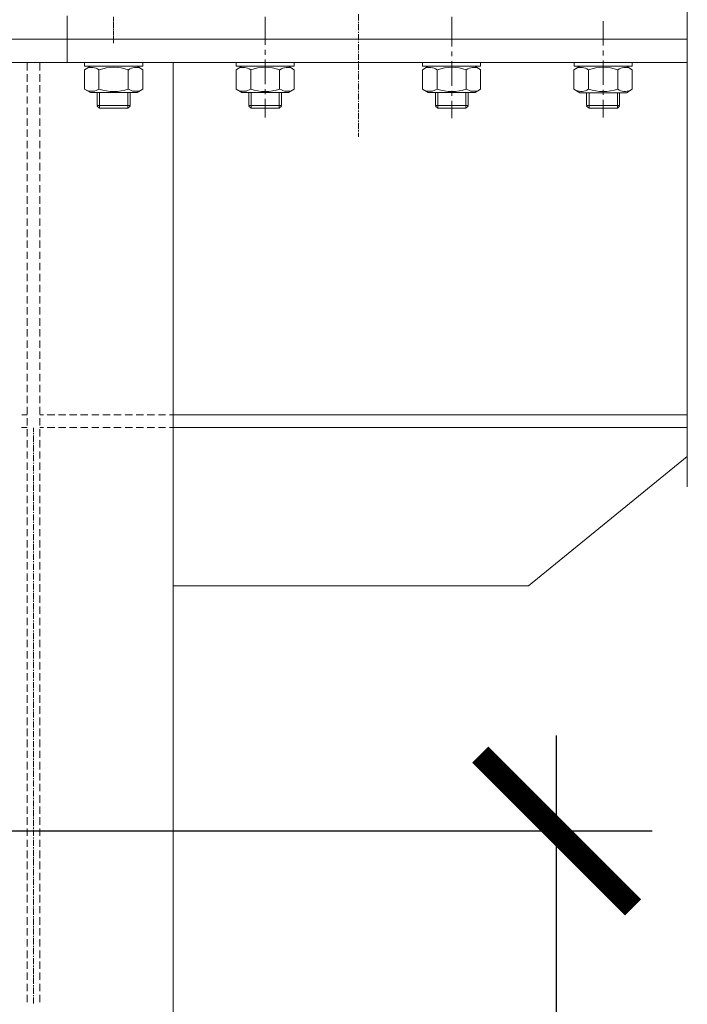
# Model space of a CAD drawing. Header units: millimetres. Extents: x 452087 to 582075, y 10891 to 81641.
# Tile 175 of 256: x 499261 to 500134, y 59010 to 60299. Entities that reach past the tile are written whole.
import ezdxf

# ---------------------------------------------------------------- set-up
doc = ezdxf.new("R2010")
doc.units = ezdxf.units.MM
doc.layers.get('Defpoints').update_dxf_attribs({"color": 8})
doc.layers.add('ОЗиМ Металл', color=1, linetype='Continuous', lineweight=50)
doc.styles.add('RomanS', font='romans.shx', dxfattribs={"width": 0.7})
doc.dimstyles.new('MOSOBL 1-100 (мм)', dxfattribs={"dimscale": 100, "dimtxt": 3, "dimasz": 2, "dimexe": 1.25, "dimexo": 0.625, "dimtad": 1, "dimdec": 0, "dimzin": 9, "dimtxsty": 'RomanS', "dimblk": 'ARCHTICK', "dimcen": 2.5, "dimdle": 1.25, "dimclrd": 7, "dimclre": 7, "dimclrt": 2, "dimadec": 0, "dimazin": 0, "dimtfac": 1, "dimtdec": 0, "dimtmove": 1, "dimatfit": 3, "dimfxl": 1, "dimtfill": 1, "dimlwd": 25, "dimlwe": 25, "dimarcsym": 0})

# ---------------------------------------------------------------- blocks, each defined once
blk = doc.blocks.new('механизм')
at = {"color": 7, "linetype": 'Continuous', "lineweight": 20, "true_color": 0x000007}
for points in [[(518132.1, 75817.1), (518132.1, 75811.1), (518132.1, 75811.1)], [(518326.3, 75817.1), (518326.3, 75811.1), (518326.3, 75811.1)], [(518445.6, 75812.6), (518445.6, 75820.4), (518445.6, 75820.4)], [(518564.9, 75817.1), (518564.9, 75811.1), (518564.9, 75811.1)], [(518132.1, 75810.3), (518132.1, 75809.2), (518132.1, 75809.2)], [(518132.1, 75808.5), (518132.1, 75802.5), (518132.1, 75802.5)], [(518326.3, 75813), (518326.3, 75781.2), (518326.3, 75781.2)], [(518326.3, 75810.3), (518326.3, 75808.5), (518326.3, 75808.5)], [(518326.3, 75807.7), (518326.3, 75801.7), (518326.3, 75801.7)], [(518445.6, 75809.2), (518445.6, 75810.7), (518445.6, 75810.7)], [(518445.6, 75799.9), (518445.6, 75807.7), (518445.6, 75807.7)], [(518564.9, 75811.1), (518564.9, 75779.3), (518564.9, 75779.3)], [(518564.9, 75810.3), (518564.9, 75808.5), (518564.9, 75808.5)], [(518564.9, 75807.7), (518564.9, 75801.7), (518564.9, 75801.7)], [(518758.7, 75811.8), (518758.7, 75780.4), (518758.7, 75780.4)], [(518132.1, 75801.7), (518132.1, 75799.9), (518132.1, 75799.9)], [(518132.1, 75799.1), (518132.1, 75793.1), (518132.1, 75793.1)], [(518132.1, 75792.4), (518132.1, 75791.3), (518132.1, 75791.3)], [(518132.1, 75790.5), (518132.1, 75783.4), (518132.1, 75783.4)], [(518326.3, 75801.4), (518326.3, 75799.9), (518326.3, 75799.9)], [(518326.3, 75799.1), (518326.3, 75793.1), (518326.3, 75793.1)], [(518326.3, 75792.4), (518326.3, 75790.5), (518326.3, 75790.5)], [(518326.3, 75789.8), (518326.3, 75783), (518326.3, 75783)], [(518445.6, 75796.5), (518445.6, 75798), (518445.6, 75798)], [(518445.6, 75787.2), (518445.6, 75795), (518445.6, 75795)], [(518564.9, 75801.4), (518564.9, 75799.9), (518564.9, 75799.9)], [(518564.9, 75799.1), (518564.9, 75793.1), (518564.9, 75793.1)], [(518564.9, 75792.4), (518564.9, 75790.5), (518564.9, 75790.5)], [(518564.9, 75789.8), (518564.9, 75783), (518564.9, 75783)], [(518445.6, 75783.8), (518445.6, 75785.3), (518445.6, 75785.3)], [(518445.6, 75774.4), (518445.6, 75782.3), (518445.6, 75782.3)], [(518326.3, 75774.8), (518326.3, 75768.4), (518326.3, 75768.4)], [(518445.6, 75771.4), (518445.6, 75772.9), (518445.6, 75772.9)], [(518445.6, 75762.1), (518445.6, 75769.6), (518445.6, 75769.6)], [(518564.9, 75772.9), (518564.9, 75766.6), (518564.9, 75766.6)], [(518758.7, 75774.1), (518758.7, 75767.7), (518758.7, 75767.7)], [(518021.4, 75758.7), (518021.4, 75748.6), (518021.4, 75748.6)], [(518037.5, 75758.7), (518037.5, 75748.6), (518037.5, 75748.6)], [(518125, 75753.9), (518127.3, 75753.9), (518127.3, 75753.9)], [(518127.3, 75753.9), (518137.4, 75753.9), (518139.6, 75753.9)], [(518331.1, 75753.9), (518321.4, 75753.9), (518318.8, 75753.9)], [(518326.3, 75762.5), (518326.3, 75730.7), (518326.3, 75730.7)], [(518333.4, 75753.9), (518331.1, 75753.9), (518331.1, 75753.9)], [(518445.6, 75758.7), (518445.6, 75760.2), (518445.6, 75760.2)], [(518445.6, 75749.4), (518445.6, 75757.2), (518445.6, 75757.2)], [(518569.8, 75753.9), (518560.1, 75753.9), (518557.4, 75753.9)], [(518564.9, 75760.2), (518564.9, 75728.8), (518564.9, 75728.8)], [(518572, 75753.9), (518569.8, 75753.9), (518569.8, 75753.9)], [(518763.5, 75753.9), (518753.8, 75753.9), (518751.6, 75753.9)], [(518758.7, 75761.3), (518758.7, 75729.9), (518758.7, 75729.9)], [(518766.1, 75753.9), (518763.5, 75753.9), (518763.5, 75753.9)], [(518021.4, 75743.8), (518021.4, 75734), (518021.4, 75734)], [(518037.5, 75743.8), (518037.5, 75734), (518037.5, 75734)], [(518445.6, 75746), (518445.6, 75747.5), (518445.6, 75747.5)], [(518445.6, 75736.7), (518445.6, 75744.5), (518445.6, 75744.5)], [(518021.4, 75729.5), (518021.4, 75720.2), (518021.4, 75720.2)], [(518037.5, 75729.5), (518037.5, 75720.2), (518037.5, 75720.2)], [(518445.6, 75733.3), (518445.6, 75734.8), (518445.6, 75734.8)], [(518445.6, 75723.9), (518445.6, 75731.8), (518445.6, 75731.8)], [(518021.4, 75715.3), (518021.4, 75706), (518021.4, 75706)], [(518037.5, 75715.3), (518037.5, 75706), (518037.5, 75706)], [(518326.3, 75724.3), (518326.3, 75718), (518326.3, 75718)], [(518445.6, 75720.6), (518445.6, 75722.4), (518445.6, 75722.4)], [(518445.6, 75711.2), (518445.6, 75719.1), (518445.6, 75719.1)], [(518564.9, 75722.4), (518564.9, 75716.1), (518564.9, 75716.1)], [(518758.7, 75723.6), (518758.7, 75717.2), (518758.7, 75717.2)], [(518021.4, 75701.1), (518021.4, 75691.4), (518021.4, 75691.4)], [(518037.5, 75701.1), (518037.5, 75691.4), (518037.5, 75691.4)], [(518326.3, 75712), (518326.3, 75688), (518326.3, 75688)], [(518445.6, 75708.2), (518445.6, 75709.7), (518445.6, 75709.7)], [(518445.6, 75698.9), (518445.6, 75706.7), (518445.6, 75706.7)], [(518564.9, 75709.7), (518564.9, 75687.3), (518564.9, 75687.3)], [(518758.7, 75710.8), (518758.7, 75688.4), (518758.7, 75688.4)], [(518445.6, 75695.5), (518445.6, 75697), (518445.6, 75697)], [(518445.6, 75686.2), (518445.6, 75694), (518445.6, 75694)], [(518021.4, 75686.9), (518021.4, 75677.6), (518021.4, 75677.6)], [(518037.5, 75686.9), (518037.5, 75677.6), (518037.5, 75677.6)], [(518445.6, 75682.8), (518445.6, 75684.3), (518445.6, 75684.3)], [(518445.6, 75673.4), (518445.6, 75681.3), (518445.6, 75681.3)], [(518021.4, 75672.7), (518021.4, 75663.3), (518021.4, 75663.3)], [(518037.5, 75672.7), (518037.5, 75663.3), (518037.5, 75663.3)], [(518445.6, 75670.1), (518445.6, 75671.9), (518445.6, 75671.9)], [(518445.6, 75663.3), (518445.6, 75668.6), (518445.6, 75668.6)], [(518021.4, 75658.5), (518021.4, 75648.8), (518021.4, 75648.8)], [(518037.5, 75658.5), (518037.5, 75648.8), (518037.5, 75648.8)], [(518021.4, 75644.3), (518021.4, 75634.9), (518021.4, 75634.9)], [(518037.5, 75644.3), (518037.5, 75634.9), (518037.5, 75634.9)], [(518866.5, 75587.8), (518866.5, 75646.9), (518866.5, 75646.9)], [(518021.4, 75630.1), (518021.4, 75620.3), (518021.4, 75620.3)], [(518037.5, 75630.1), (518037.5, 75620.3), (518037.5, 75620.3)], [(518021.4, 75615.8), (518021.4, 75606.5), (518021.4, 75606.5)], [(518037.5, 75615.8), (518037.5, 75606.5), (518037.5, 75606.5)], [(518021.4, 75601.6), (518021.4, 75592.3), (518021.4, 75592.3)], [(518037.5, 75601.6), (518037.5, 75592.3), (518037.5, 75592.3)], [(518021.4, 75587.4), (518021.4, 75577.7), (518021.4, 75577.7)], [(518037.5, 75587.4), (518037.5, 75577.7), (518037.5, 75577.7)], [(518021.4, 75573.2), (518021.4, 75563.8), (518021.4, 75563.8)], [(518037.5, 75573.2), (518037.5, 75563.8), (518037.5, 75563.8)], [(518021.4, 75559), (518021.4, 75549.6), (518021.4, 75549.6)], [(518037.5, 75559), (518037.5, 75549.6), (518037.5, 75549.6)], [(518021.4, 75544.8), (518021.4, 75535), (518021.4, 75535)], [(518037.5, 75544.8), (518037.5, 75535), (518037.5, 75535)], [(518021.4, 75530.6), (518021.4, 75521.2), (518021.4, 75521.2)], [(518037.5, 75530.6), (518037.5, 75521.2), (518037.5, 75521.2)], [(518021.4, 75516.3), (518021.4, 75507), (518021.4, 75507)], [(518037.5, 75516.3), (518037.5, 75507), (518037.5, 75507)], [(518021.4, 75502.1), (518021.4, 75492.8), (518021.4, 75492.8)], [(518037.5, 75502.1), (518037.5, 75492.8), (518037.5, 75492.8)], [(518021.4, 75487.9), (518021.4, 75478.6), (518021.4, 75478.6)], [(518037.5, 75487.9), (518037.5, 75478.6), (518037.5, 75478.6)], [(518866.5, 75400), (518866.5, 75487.9), (518866.5, 75487.9)], [(518021.4, 75473.7), (518021.4, 75464.4), (518021.4, 75464.4)], [(518037.5, 75473.7), (518037.5, 75464.4), (518037.5, 75464.4)], [(518021.4, 75459.5), (518021.4, 75450.1), (518021.4, 75450.1)], [(518037.5, 75459.5), (518037.5, 75450.1), (518037.5, 75450.1)], [(518021.4, 75445.3), (518021.4, 75435.9), (518021.4, 75435.9)], [(518037.5, 75445.3), (518037.5, 75435.9), (518037.5, 75435.9)], [(518021.4, 75431.1), (518021.4, 75421.3), (518021.4, 75421.3)], [(518037.5, 75431.1), (518037.5, 75421.3), (518037.5, 75421.3)], [(518021.4, 75416.9), (518021.4, 75407.5), (518021.4, 75407.5)], [(518037.5, 75416.9), (518037.5, 75407.5), (518037.5, 75407.5)], [(518021.4, 75402.6), (518021.4, 75393.3), (518021.4, 75393.3)], [(518037.5, 75402.6), (518037.5, 75393.3), (518037.5, 75393.3)], [(518021.4, 75388.4), (518021.4, 75379.1), (518021.4, 75379.1)], [(518037.5, 75388.4), (518037.5, 75379.1), (518037.5, 75379.1)], [(518021.4, 75374.2), (518021.4, 75364.9), (518021.4, 75364.9)], [(518037.5, 75374.2), (518037.5, 75364.9), (518037.5, 75364.9)], [(518021.4, 75360), (518021.4, 75350.6), (518021.4, 75350.6)], [(518037.5, 75360), (518037.5, 75350.6), (518037.5, 75350.6)], [(518021.4, 75345.8), (518021.4, 75336.4), (518021.4, 75336.4)], [(518037.5, 75345.8), (518037.5, 75336.4), (518037.5, 75336.4)], [(518021.4, 75331.6), (518021.4, 75322.2), (518021.4, 75322.2)], [(518037.5, 75331.6), (518037.5, 75322.2), (518037.5, 75322.2)], [(518021.4, 75317.4), (518021.4, 75308), (518021.4, 75308)], [(518037.5, 75317.4), (518037.5, 75308), (518037.5, 75308)], [(518014.7, 75307.3), (518021.4, 75307.3), (518021.4, 75307.3)], [(518021.4, 75303.1), (518021.4, 75293.8), (518021.4, 75293.8)], [(518042.4, 75307.3), (518037.5, 75307.3), (518037.5, 75307.3)], [(518037.5, 75303.1), (518037.5, 75293.8), (518037.5, 75293.8)], [(518057, 75307.3), (518047.2, 75307.3), (518047.2, 75307.3)], [(518070.8, 75307.3), (518061.5, 75307.3), (518061.5, 75307.3)], [(518085, 75307.3), (518075.7, 75307.3), (518075.7, 75307.3)], [(518099.2, 75307.3), (518089.9, 75307.3), (518089.9, 75307.3)], [(518113.4, 75307.3), (518104.1, 75307.3), (518104.1, 75307.3)], [(518127.7, 75307.3), (518118.3, 75307.3), (518118.3, 75307.3)], [(518141.9, 75307.3), (518132.5, 75307.3), (518132.5, 75307.3)], [(518156.1, 75307.3), (518146.7, 75307.3), (518146.7, 75307.3)], [(518170.3, 75307.3), (518160.9, 75307.3), (518160.9, 75307.3)], [(518184.5, 75307.3), (518175.2, 75307.3), (518175.2, 75307.3)], [(518198.7, 75307.3), (518189.4, 75307.3), (518189.4, 75307.3)], [(518208.5, 75307.3), (518203.6, 75307.3), (518203.6, 75307.3)], [(518014, 75291.2), (518021.4, 75291.2), (518021.4, 75291.2)], [(518021.4, 75288.9), (518021.4, 75279.6), (518021.4, 75279.6)], [(518029.7, 75290.8), (518029.7, 75285.6), (518029.7, 75285.6)], [(518042.4, 75291.2), (518037.5, 75291.2), (518037.5, 75291.2)], [(518037.5, 75288.9), (518037.5, 75279.6), (518037.5, 75279.6)], [(518057, 75291.2), (518047.2, 75291.2), (518047.2, 75291.2)], [(518070.8, 75291.2), (518061.5, 75291.2), (518061.5, 75291.2)], [(518085, 75291.2), (518075.7, 75291.2), (518075.7, 75291.2)], [(518099.2, 75291.2), (518089.9, 75291.2), (518089.9, 75291.2)], [(518113.4, 75291.2), (518104.1, 75291.2), (518104.1, 75291.2)], [(518127.7, 75291.2), (518118.3, 75291.2), (518118.3, 75291.2)], [(518141.9, 75291.2), (518132.5, 75291.2), (518132.5, 75291.2)], [(518156.1, 75291.2), (518146.7, 75291.2), (518146.7, 75291.2)], [(518170.3, 75291.2), (518160.9, 75291.2), (518160.9, 75291.2)], [(518184.5, 75291.2), (518175.2, 75291.2), (518175.2, 75291.2)], [(518198.7, 75291.2), (518189.4, 75291.2), (518189.4, 75291.2)], [(518208.5, 75291.2), (518203.6, 75291.2), (518203.6, 75291.2)], [(518021.4, 75274.7), (518021.4, 75265.4), (518021.4, 75265.4)], [(518029.7, 75284.1), (518029.7, 75282.6), (518029.7, 75282.6)], [(518029.7, 75280.7), (518029.7, 75272.8), (518029.7, 75272.8)], [(518037.5, 75274.7), (518037.5, 75265.4), (518037.5, 75265.4)], [(518021.4, 75260.5), (518021.4, 75251.2), (518021.4, 75251.2)], [(518029.7, 75271.4), (518029.7, 75269.9), (518029.7, 75269.9)], [(518029.7, 75268.4), (518029.7, 75260.5), (518029.7, 75260.5)], [(518037.5, 75260.5), (518037.5, 75251.2), (518037.5, 75251.2)], [(518029.7, 75258.6), (518029.7, 75257.1), (518029.7, 75257.1)], [(518029.7, 75255.6), (518029.7, 75247.8), (518029.7, 75247.8)], [(518021.4, 75246.3), (518021.4, 75236.9), (518021.4, 75236.9)], [(518029.7, 75245.9), (518029.7, 75244.8), (518029.7, 75244.8)], [(518029.7, 75242.9), (518029.7, 75235.1), (518029.7, 75235.1)], [(518037.5, 75246.3), (518037.5, 75236.9), (518037.5, 75236.9)], [(518021.4, 75232.1), (518021.4, 75222.7), (518021.4, 75222.7)], [(518029.7, 75233.6), (518029.7, 75232.1), (518029.7, 75232.1)], [(518029.7, 75230.2), (518029.7, 75222.4), (518029.7, 75222.4)], [(518037.5, 75232.1), (518037.5, 75222.7), (518037.5, 75222.7)], [(518021.4, 75217.9), (518021.4, 75208.5), (518021.4, 75208.5)], [(518029.7, 75220.9), (518029.7, 75219.4), (518029.7, 75219.4)], [(518029.7, 75217.9), (518029.7, 75210), (518029.7, 75210)], [(518037.5, 75217.9), (518037.5, 75208.5), (518037.5, 75208.5)], [(518021.4, 75203.6), (518021.4, 75194.3), (518021.4, 75194.3)], [(518029.7, 75208.1), (518029.7, 75206.6), (518029.7, 75206.6)], [(518029.7, 75205.1), (518029.7, 75197.3), (518029.7, 75197.3)], [(518037.5, 75203.6), (518037.5, 75194.3), (518037.5, 75194.3)], [(518021.4, 75189.4), (518021.4, 75180.1), (518021.4, 75180.1)], [(518029.7, 75195.4), (518029.7, 75193.9), (518029.7, 75193.9)], [(518029.7, 75192.4), (518029.7, 75184.6), (518029.7, 75184.6)], [(518037.5, 75189.4), (518037.5, 75180.1), (518037.5, 75180.1)], [(518021.4, 75175.6), (518021.4, 75165.9), (518021.4, 75165.9)], [(518029.7, 75182.7), (518029.7, 75181.6), (518029.7, 75181.6)], [(518029.7, 75179.7), (518029.7, 75171.9), (518029.7, 75171.9)], [(518037.5, 75175.6), (518037.5, 75165.9), (518037.5, 75165.9)], [(518021.4, 75161), (518021.4, 75151.7), (518021.4, 75151.7)], [(518029.7, 75170.4), (518029.7, 75168.9), (518029.7, 75168.9)], [(518029.7, 75167.4), (518029.7, 75159.5), (518029.7, 75159.5)], [(518037.5, 75161), (518037.5, 75151.7), (518037.5, 75151.7)], [(518021.4, 75146.8), (518021.4, 75137.4), (518021.4, 75137.4)], [(518029.7, 75157.6), (518029.7, 75156.1), (518029.7, 75156.1)], [(518029.7, 75154.6), (518029.7, 75146.8), (518029.7, 75146.8)], [(518037.5, 75146.8), (518037.5, 75137.4), (518037.5, 75137.4)], [(518029.7, 75144.9), (518029.7, 75143.4), (518029.7, 75143.4)], [(518029.7, 75141.9), (518029.7, 75134.1), (518029.7, 75134.1)], [(518021.4, 75133), (518021.4, 75123.2), (518021.4, 75123.2)], [(518029.7, 75132.2), (518029.7, 75131.1), (518029.7, 75131.1)], [(518029.7, 75129.2), (518029.7, 75121.4), (518029.7, 75121.4)], [(518037.5, 75133), (518037.5, 75123.2), (518037.5, 75123.2)], [(518021.4, 75118.4), (518021.4, 75109), (518021.4, 75109)], [(518029.7, 75119.9), (518029.7, 75118.4), (518029.7, 75118.4)], [(518029.7, 75116.5), (518029.7, 75108.6), (518029.7, 75108.6)], [(518037.5, 75118.4), (518037.5, 75109), (518037.5, 75109)], [(518021.4, 75104.2), (518021.4, 75094.8), (518021.4, 75094.8)], [(518029.7, 75107.1), (518029.7, 75105.7), (518029.7, 75105.7)], [(518029.7, 75104.2), (518029.7, 75096.3), (518029.7, 75096.3)], [(518037.5, 75104.2), (518037.5, 75094.8), (518037.5, 75094.8)], [(518021.4, 75090.3), (518021.4, 75080.6), (518021.4, 75080.6)], [(518029.7, 75094.4), (518029.7, 75092.9), (518029.7, 75092.9)], [(518029.7, 75091.4), (518029.7, 75083.6), (518029.7, 75083.6)], [(518037.5, 75090.3), (518037.5, 75080.6), (518037.5, 75080.6)], [(518021.4, 75075.7), (518021.4, 75066.4), (518021.4, 75066.4)], [(518029.7, 75081.7), (518029.7, 75080.2), (518029.7, 75080.2)], [(518029.7, 75078.7), (518029.7, 75070.9), (518029.7, 75070.9)], [(518037.5, 75075.7), (518037.5, 75066.4), (518037.5, 75066.4)], [(518021.4, 75061.9), (518021.4, 75052.2), (518021.4, 75052.2)], [(518029.7, 75069.4), (518029.7, 75067.9), (518029.7, 75067.9)], [(518029.7, 75066), (518029.7, 75058.1), (518029.7, 75058.1)], [(518037.5, 75061.9), (518037.5, 75052.2), (518037.5, 75052.2)], [(518021.4, 75047.3), (518021.4, 75037.9), (518021.4, 75037.9)], [(518029.7, 75056.7), (518029.7, 75055.2), (518029.7, 75055.2)], [(518029.7, 75053.7), (518029.7, 75045.8), (518029.7, 75045.8)], [(518037.5, 75047.3), (518037.5, 75037.9), (518037.5, 75037.9)], [(518021.4, 75033.1), (518021.4, 75023.7), (518021.4, 75023.7)], [(518029.7, 75043.9), (518029.7, 75042.4), (518029.7, 75042.4)], [(518029.7, 75040.9), (518029.7, 75033.1), (518029.7, 75033.1)], [(518037.5, 75033.1), (518037.5, 75023.7), (518037.5, 75023.7)], [(518029.7, 75031.2), (518029.7, 75029.7), (518029.7, 75029.7)], [(518029.7, 75028.2), (518029.7, 75020.4), (518029.7, 75020.4)], [(518021.4, 75019.2), (518021.4, 75009.5), (518021.4, 75009.5)], [(518029.7, 75018.9), (518029.7, 75017.4), (518029.7, 75017.4)], [(518029.7, 75015.5), (518029.7, 75007.7), (518029.7, 75007.7)], [(518037.5, 75019.2), (518037.5, 75009.5), (518037.5, 75009.5)], [(518021.4, 75004.7), (518021.4, 74995.3), (518021.4, 74995.3)], [(518029.7, 75006.2), (518029.7, 75004.7), (518029.7, 75004.7)], [(518029.7, 75003.2), (518029.7, 74995.3), (518029.7, 74995.3)], [(518037.5, 75004.7), (518037.5, 74995.3), (518037.5, 74995.3)], [(518021.4, 74990.4), (518021.4, 74981.1), (518021.4, 74981.1)], [(518029.7, 74993.4), (518029.7, 74991.9), (518029.7, 74991.9)], [(518029.7, 74990.4), (518029.7, 74982.6), (518029.7, 74982.6)], [(518037.5, 74990.4), (518037.5, 74981.1), (518037.5, 74981.1)], [(518021.4, 74976.6), (518021.4, 74966.9), (518021.4, 74966.9)], [(518029.7, 74980.7), (518029.7, 74979.2), (518029.7, 74979.2)], [(518029.7, 74977.7), (518029.7, 74969.9), (518029.7, 74969.9)], [(518037.5, 74976.6), (518037.5, 74966.9), (518037.5, 74966.9)], [(518021.4, 74962), (518021.4, 74952.7), (518021.4, 74952.7)], [(518029.7, 74968.4), (518029.7, 74966.5), (518029.7, 74966.5)], [(518029.7, 74965), (518029.7, 74957.2), (518029.7, 74957.2)], [(518037.5, 74962), (518037.5, 74952.7), (518037.5, 74952.7)], [(518021.4, 74948.2), (518021.4, 74938.5), (518021.4, 74938.5)], [(518029.7, 74955.7), (518029.7, 74954.2), (518029.7, 74954.2)], [(518029.7, 74952.7), (518029.7, 74944.8), (518029.7, 74944.8)], [(518037.5, 74948.2), (518037.5, 74938.5), (518037.5, 74938.5)], [(518021.4, 74934), (518021.4, 74924.2), (518021.4, 74924.2)], [(518029.7, 74942.9), (518029.7, 74941.4), (518029.7, 74941.4)], [(518029.7, 74940), (518029.7, 74932.1), (518029.7, 74932.1)], [(518037.5, 74934), (518037.5, 74924.2), (518037.5, 74924.2)], [(518021.4, 74919.4), (518021.4, 74910), (518021.4, 74910)], [(518029.7, 74930.2), (518029.7, 74928.7), (518029.7, 74928.7)], [(518029.7, 74927.2), (518029.7, 74919.4), (518029.7, 74919.4)], [(518037.5, 74919.4), (518037.5, 74910), (518037.5, 74910)], [(518029.7, 74917.5), (518029.7, 74916), (518029.7, 74916)], [(518029.7, 74914.5), (518029.7, 74906.7), (518029.7, 74906.7)], [(518021.4, 74905.5), (518021.4, 74895.8), (518021.4, 74895.8)], [(518029.7, 74905.2), (518029.7, 74903.7), (518029.7, 74903.7)], [(518029.7, 74902.2), (518029.7, 74894.3), (518029.7, 74894.3)], [(518037.5, 74905.5), (518037.5, 74895.8), (518037.5, 74895.8)], [(518021.4, 74891.3), (518021.4, 74881.6), (518021.4, 74881.6)], [(518029.7, 74892.4), (518029.7, 74891), (518029.7, 74891)], [(518029.7, 74889.5), (518029.7, 74881.6), (518029.7, 74881.6)], [(518037.5, 74891.3), (518037.5, 74881.6), (518037.5, 74881.6)], [(518021.4, 74876.7), (518021.4, 74867.8), (518021.4, 74867.8)], [(518029.7, 74879.7), (518029.7, 74878.2), (518029.7, 74878.2)], [(518029.7, 74876.7), (518029.7, 74868.9), (518029.7, 74868.9)], [(518037.5, 74876.7), (518037.5, 74867.8), (518037.5, 74867.8)], [(518021.4, 74862.9), (518021.4, 74853.2), (518021.4, 74853.2)], [(518029.7, 74867), (518029.7, 74865.5), (518029.7, 74865.5)], [(518029.7, 74864), (518029.7, 74856.2), (518029.7, 74856.2)], [(518037.5, 74862.9), (518037.5, 74853.2), (518037.5, 74853.2)], [(518021.4, 74848.3), (518021.4, 74839), (518021.4, 74839)], [(518029.7, 74854.7), (518029.7, 74852.8), (518029.7, 74852.8)], [(518029.7, 74851.7), (518029.7, 74843.8), (518029.7, 74843.8)], [(518037.5, 74848.3), (518037.5, 74839), (518037.5, 74839)], [(518021.4, 74834.5), (518021.4, 74825.1), (518021.4, 74825.1)], [(518029.7, 74842), (518029.7, 74840.5), (518029.7, 74840.5)], [(518029.7, 74839), (518029.7, 74831.1), (518029.7, 74831.1)], [(518037.5, 74834.5), (518037.5, 74825.1), (518037.5, 74825.1)], [(518021.4, 74820.3), (518021.4, 74810.5), (518021.4, 74810.5)], [(518029.7, 74829.2), (518029.7, 74827.7), (518029.7, 74827.7)], [(518029.7, 74826.2), (518029.7, 74818.4), (518029.7, 74818.4)], [(518037.5, 74820.3), (518037.5, 74810.5), (518037.5, 74810.5)], [(518021.4, 74805.7), (518021.4, 74796.3), (518021.4, 74796.3)], [(518029.7, 74816.5), (518029.7, 74815), (518029.7, 74815)], [(518029.7, 74813.5), (518029.7, 74805.7), (518029.7, 74805.7)], [(518037.5, 74805.7), (518037.5, 74796.3), (518037.5, 74796.3)], [(518029.7, 74804.2), (518029.7, 74802.3), (518029.7, 74802.3)], [(518029.7, 74800.8), (518029.7, 74793), (518029.7, 74793)], [(518021.4, 74791.8), (518021.4, 74782.1), (518021.4, 74782.1)], [(518029.7, 74791.5), (518029.7, 74790), (518029.7, 74790)], [(518029.7, 74788.5), (518029.7, 74780.6), (518029.7, 74780.6)], [(518037.5, 74791.8), (518037.5, 74782.1), (518037.5, 74782.1)], [(518021.4, 74777.6), (518021.4, 74767.9), (518021.4, 74767.9)], [(518029.7, 74778.7), (518029.7, 74777.2), (518029.7, 74777.2)], [(518029.7, 74775.7), (518029.7, 74767.9), (518029.7, 74767.9)], [(518037.5, 74777.6), (518037.5, 74767.9), (518037.5, 74767.9)], [(518021.4, 74763), (518021.4, 74754.1), (518021.4, 74754.1)], [(518029.7, 74766), (518029.7, 74764.5), (518029.7, 74764.5)], [(518029.7, 74763), (518029.7, 74755.2), (518029.7, 74755.2)], [(518037.5, 74763), (518037.5, 74754.1), (518037.5, 74754.1)], [(518021.4, 74749.2), (518021.4, 74739.5), (518021.4, 74739.5)], [(518029.7, 74753.7), (518029.7, 74751.8), (518029.7, 74751.8)], [(518029.7, 74750.3), (518029.7, 74742.5), (518029.7, 74742.5)], [(518037.5, 74749.2), (518037.5, 74739.5), (518037.5, 74739.5)], [(518021.4, 74735), (518021.4, 74725.3), (518021.4, 74725.3)], [(518029.7, 74741), (518029.7, 74739.1), (518029.7, 74739.1)], [(518029.7, 74738), (518029.7, 74730.1), (518029.7, 74730.1)], [(518037.5, 74735), (518037.5, 74725.3), (518037.5, 74725.3)], [(518021.4, 74720.8), (518021.4, 74711.4), (518021.4, 74711.4)], [(518029.7, 74728.2), (518029.7, 74726.7), (518029.7, 74726.7)], [(518029.7, 74725.3), (518029.7, 74717.4), (518029.7, 74717.4)], [(518037.5, 74720.8), (518037.5, 74711.4), (518037.5, 74711.4)], [(518021.4, 74706.5), (518021.4, 74696.8), (518021.4, 74696.8)], [(518029.7, 74715.5), (518029.7, 74714), (518029.7, 74714)], [(518029.7, 74712.5), (518029.7, 74704.7), (518029.7, 74704.7)], [(518037.5, 74706.5), (518037.5, 74696.8), (518037.5, 74696.8)], [(518021.4, 74692.3), (518021.4, 74682.6), (518021.4, 74682.6)], [(518029.7, 74703.2), (518029.7, 74701.3), (518029.7, 74701.3)], [(518029.7, 74699.8), (518029.7, 74692), (518029.7, 74692)], [(518037.5, 74692.3), (518037.5, 74682.6), (518037.5, 74682.6)], [(518029.7, 74690.5), (518029.7, 74688.6), (518029.7, 74688.6)], [(518029.7, 74687.5), (518029.7, 74679.2), (518029.7, 74679.2)], [(518021.4, 74678.1), (518021.4, 74668.8), (518021.4, 74668.8)], [(518029.7, 74677.7), (518029.7, 74676.3), (518029.7, 74676.3)], [(518029.7, 74674.8), (518029.7, 74666.9), (518029.7, 74666.9)], [(518037.5, 74678.1), (518037.5, 74668.8), (518037.5, 74668.8)], [(518021.4, 74663.9), (518021.4, 74654.2), (518021.4, 74654.2)], [(518029.7, 74665), (518029.7, 74663.5), (518029.7, 74663.5)], [(518029.7, 74662), (518029.7, 74654.2), (518029.7, 74654.2)], [(518037.5, 74663.9), (518037.5, 74654.2), (518037.5, 74654.2)], [(518021.4, 74649.7), (518021.4, 74640.3), (518021.4, 74640.3)], [(518029.7, 74652.7), (518029.7, 74650.8), (518029.7, 74650.8)], [(518029.7, 74649.3), (518029.7, 74641.5), (518029.7, 74641.5)], [(518037.5, 74649.7), (518037.5, 74640.3), (518037.5, 74640.3)], [(518021.4, 74635.5), (518021.4, 74626.1), (518021.4, 74626.1)], [(518029.7, 74640), (518029.7, 74638.1), (518029.7, 74638.1)], [(518029.7, 74637), (518029.7, 74628.7), (518029.7, 74628.7)], [(518037.5, 74635.5), (518037.5, 74626.1), (518037.5, 74626.1)], [(518021.4, 74621.3), (518021.4, 74611.5), (518021.4, 74611.5)], [(518029.7, 74627.3), (518029.7, 74625.4), (518029.7, 74625.4)], [(518029.7, 74624.3), (518029.7, 74616.4), (518029.7, 74616.4)], [(518037.5, 74621.3), (518037.5, 74611.5), (518037.5, 74611.5)], [(518021.4, 74607.1), (518021.4, 74597.7), (518021.4, 74597.7)], [(518029.7, 74614.5), (518029.7, 74613), (518029.7, 74613)], [(518029.7, 74611.5), (518029.7, 74603.7), (518029.7, 74603.7)], [(518037.5, 74607.1), (518037.5, 74597.7), (518037.5, 74597.7)], [(518021.4, 74592.8), (518021.4, 74583.5), (518021.4, 74583.5)], [(518029.7, 74601.8), (518029.7, 74600.3), (518029.7, 74600.3)], [(518029.7, 74598.8), (518029.7, 74591), (518029.7, 74591)], [(518037.5, 74592.8), (518037.5, 74583.5), (518037.5, 74583.5)], [(518021.4, 74578.6), (518021.4, 74568.9), (518021.4, 74568.9)], [(518029.7, 74589.5), (518029.7, 74587.6), (518029.7, 74587.6)], [(518029.7, 74586.5), (518029.7, 74578.3), (518029.7, 74578.3)], [(518037.5, 74578.6), (518037.5, 74568.9), (518037.5, 74568.9)], [(518029.7, 74576.8), (518029.7, 74574.9), (518029.7, 74574.9)], [(518029.7, 74573.8), (518029.7, 74565.5), (518029.7, 74565.5)], [(518021.4, 74564.4), (518021.4, 74555.1), (518021.4, 74555.1)], [(518029.7, 74564), (518029.7, 74562.5), (518029.7, 74562.5)], [(518029.7, 74561), (518029.7, 74553.2), (518029.7, 74553.2)], [(518037.5, 74564.4), (518037.5, 74555.1), (518037.5, 74555.1)]]:
    blk.add_lwpolyline(points, dxfattribs=at)
at = {"layer": 'ОЗиМ Металл', "linetype": 'Continuous', "lineweight": 20}
for points in [[(518866.5, 75788.6), (518866.5, 76285.7), (518866.5, 76285.7)], [(518072.7, 75818.6), (518072.7, 75788.6), (518072.7, 75788.6)], [(518866.5, 75788.6), (517110.3, 75788.6), (517110.3, 75788.6)], [(518072.7, 75788.6), (518072.7, 75758.7), (518072.7, 75758.7)], [(518072.7, 75788.6), (518072.7, 75758.7), (518072.7, 75758.7)], [(518866.5, 75788.6), (518866.5, 75758.7), (518866.5, 75758.7)], [(517108.8, 75758.7), (518800.6, 75758.7), (518800.6, 75758.7)], [(518094.7, 75753.9), (518094.7, 75758.4), (518094.7, 75758.4)], [(518102.6, 75753.9), (518094.7, 75749.4), (518094.7, 75724.3), (518102.6, 75720.2)], [(518094.7, 75753.9), (518102.6, 75753.9), (518102.6, 75753.9)], [(518866.5, 75758.7), (518102.6, 75758.7), (518102.6, 75758.7)], [(518102.6, 75753.9), (518111.2, 75753.9), (518107.5, 75753.9)], [(518102.6, 75753.9), (518162.1, 75753.9), (518162.1, 75753.9)], [(518162.1, 75753.9), (518153.1, 75753.9), (518111.2, 75753.9), (518106.7, 75753.9)], [(518153.1, 75753.9), (518111.2, 75753.9), (518125, 75753.9)], [(518139.6, 75753.9), (518153.1, 75753.9), (518153.1, 75753.9)], [(518157.6, 75753.9), (518153.1, 75753.9), (518153.1, 75753.9)], [(518156.8, 75753.9), (518153.1, 75753.9), (518153.1, 75753.9)], [(518169.6, 75758.4), (518169.6, 75753.9), (518162.1, 75753.9)], [(518162.1, 75753.9), (518169.6, 75749.4), (518169.6, 75724.3)], [(518208.5, 75758.7), (518208.5, 72487.9), (518208.5, 72487.9)], [(518296.4, 75753.9), (518288.9, 75753.9), (518288.9, 75758.4)], [(518288.9, 75724.3), (518288.9, 75749.4), (518296.4, 75753.9)], [(518356.2, 75753.9), (518296.4, 75753.9), (518296.4, 75753.9)], [(518318.8, 75753.9), (518305.3, 75753.9), (518296.4, 75753.9)], [(518300.8, 75753.9), (518305.3, 75753.9), (518305.3, 75753.9)], [(518301.6, 75753.9), (518305.3, 75753.9), (518305.3, 75753.9)], [(518305.3, 75753.9), (518347.2, 75753.9), (518351.3, 75753.9)], [(518305.3, 75753.9), (518347.2, 75753.9), (518333.4, 75753.9)], [(518356.2, 75753.9), (518347.2, 75753.9), (518350.6, 75753.9)], [(518363.3, 75753.9), (518356.2, 75753.9), (518356.2, 75753.9)], [(518363.3, 75724.3), (518363.3, 75749.4), (518356.2, 75753.9)], [(518363.3, 75753.9), (518363.3, 75758.4), (518363.3, 75758.4)], [(518535, 75753.9), (518527.5, 75753.9), (518527.5, 75758.4)], [(518527.5, 75724.3), (518527.5, 75749.4), (518535, 75753.9)], [(518594.8, 75753.9), (518535, 75753.9), (518535, 75753.9)], [(518557.4, 75753.9), (518544, 75753.9), (518535, 75753.9)], [(518539.5, 75753.9), (518544, 75753.9), (518544, 75753.9)], [(518540.2, 75753.9), (518544, 75753.9), (518544, 75753.9)], [(518544, 75753.9), (518585.9, 75753.9), (518590, 75753.9)], [(518544, 75753.9), (518585.9, 75753.9), (518572, 75753.9)], [(518594.8, 75753.9), (518585.9, 75753.9), (518589.6, 75753.9)], [(518601.9, 75753.9), (518594.8, 75753.9), (518594.8, 75753.9)], [(518601.9, 75724.3), (518601.9, 75749.4), (518594.8, 75753.9)], [(518601.9, 75753.9), (518601.9, 75758.4), (518601.9, 75758.4)], [(518729.1, 75753.9), (518721.3, 75749.4), (518721.3, 75724.3)], [(518721.6, 75758.4), (518721.6, 75753.9), (518729.1, 75753.9)], [(518729.1, 75753.9), (518737.7, 75753.9), (518779.6, 75753.9), (518784.5, 75753.9)], [(518788.6, 75753.9), (518729.1, 75753.9), (518729.1, 75753.9)], [(518733.2, 75753.9), (518737.7, 75753.9), (518737.7, 75753.9)], [(518734.4, 75753.9), (518737.7, 75753.9), (518737.7, 75753.9)], [(518737.7, 75753.9), (518779.6, 75753.9), (518766.1, 75753.9)], [(518751.6, 75753.9), (518737.7, 75753.9), (518737.7, 75753.9)], [(518788.6, 75753.9), (518779.6, 75753.9), (518783.4, 75753.9)], [(518788.6, 75753.9), (518796.1, 75749.4), (518796.1, 75724.3), (518788.6, 75719.8)], [(518796.1, 75753.9), (518788.6, 75753.9), (518788.6, 75753.9)], [(518796.1, 75753.9), (518796.1, 75758.4), (518796.1, 75758.4)], [(518866.5, 75758.7), (518866.5, 75286.3), (518866.5, 75286.3)], [(518113.4, 75749.4), (518113.4, 75724.3), (518113.4, 75724.3)], [(518150.9, 75749.4), (518150.9, 75724.3), (518150.9, 75724.3)], [(518307.6, 75749.4), (518307.6, 75724.3), (518307.6, 75724.3)], [(518344.6, 75749.4), (518344.6, 75724.3), (518344.6, 75724.3)], [(518546.2, 75749.4), (518546.2, 75724.3), (518546.2, 75724.3)], [(518583.6, 75749.4), (518583.6, 75724.3), (518583.6, 75724.3)], [(518740, 75749.4), (518740, 75724.3), (518740, 75724.3)], [(518777.4, 75749.4), (518777.4, 75724.3), (518777.4, 75724.3)], [(518102.6, 75720.2), (518162.1, 75720.2), (518162.1, 75720.2)], [(518153.1, 75720.2), (518153.1, 75703.4), (518111.2, 75703.4)], [(518111.2, 75720.2), (518111.2, 75703.4), (518111.2, 75703.4)], [(518114.2, 75719.5), (518114.2, 75700), (518114.2, 75700)], [(518150.5, 75719.5), (518150.5, 75700), (518150.5, 75700)], [(518169.6, 75724.3), (518162.1, 75720.2), (518162.1, 75720.2)], [(518288.9, 75724.3), (518296.4, 75720.2), (518296.4, 75720.2)], [(518356.2, 75720.2), (518296.4, 75720.2), (518296.4, 75720.2)], [(518305.3, 75720.2), (518305.3, 75703.4), (518347.2, 75703.4)], [(518308.3, 75719.5), (518308.3, 75700), (518308.3, 75700)], [(518344.2, 75719.5), (518344.2, 75700), (518344.2, 75700)], [(518347.2, 75720.2), (518347.2, 75703.4), (518347.2, 75703.4)], [(518363.3, 75724.3), (518356.2, 75720.2), (518356.2, 75720.2)], [(518527.5, 75724.3), (518535, 75720.2), (518535, 75720.2)], [(518594.8, 75720.2), (518535, 75720.2), (518535, 75720.2)], [(518544, 75720.2), (518544, 75703.4), (518585.9, 75703.4)], [(518547, 75719.5), (518547, 75700), (518547, 75700)], [(518582.9, 75719.5), (518582.9, 75700), (518582.9, 75700)], [(518585.9, 75720.2), (518585.9, 75703.4), (518585.9, 75703.4)], [(518601.9, 75724.3), (518594.8, 75720.2), (518594.8, 75720.2)], [(518721.3, 75724.3), (518729.1, 75719.8), (518729.1, 75719.8)], [(518788.6, 75719.8), (518729.1, 75719.8), (518729.1, 75719.8)], [(518737.7, 75719.8), (518737.7, 75703.4), (518779.6, 75703.4)], [(518740.7, 75719.1), (518740.7, 75700), (518740.7, 75700)], [(518777, 75719.1), (518777, 75700), (518777, 75700)], [(518779.6, 75719.8), (518779.6, 75703.4), (518779.6, 75703.4)], [(518111.2, 75702.6), (518114.2, 75700), (518114.2, 75700)], [(518114.2, 75700), (518150.5, 75700), (518153.1, 75702.6)], [(518305.3, 75702.6), (518308.3, 75700), (518344.2, 75700), (518347.2, 75702.6)], [(518544, 75702.6), (518547, 75700), (518582.9, 75700), (518585.9, 75702.6)], [(518777, 75700), (518740.7, 75700), (518737.7, 75702.6)], [(518779.6, 75702.6), (518777, 75700), (518777, 75700)], [(518866.5, 75307.3), (518206.6, 75307.3), (518206.6, 75307.3)], [(518866.5, 75291.2), (518206.6, 75291.2), (518206.6, 75291.2)], [(518866.5, 75291.2), (518866.5, 75214.9), (518866.5, 75214.9)], [(518866.5, 75254), (518663.3, 75088.4), (518663.3, 75088.4)], [(518208.5, 75088.4), (518663.3, 75088.4), (518663.3, 75088.4)]]:
    blk.add_lwpolyline(points, dxfattribs=at)
for points in [[(518113.4, 75749.4), (518108.6, 75752.7), (518102.6, 75753.1), (518097.4, 75750.9)], [(518150.9, 75749.4), (518138.9, 75753.5), (518125.8, 75753.5), (518113.8, 75749.4)], [(518167.3, 75750.9), (518162.1, 75753.1), (518155.7, 75752.7), (518151.2, 75749.4)], [(518307.6, 75749.4), (518302.7, 75752.7), (518296.4, 75753.1), (518291.1, 75750.9)], [(518345, 75749.4), (518332.6, 75753.5), (518319.5, 75753.5), (518307.6, 75749.4)], [(518361.4, 75750.9), (518356.2, 75753.1), (518349.8, 75752.7), (518345, 75749.4)], [(518546.2, 75749.4), (518541.3, 75752.7), (518535, 75753.1), (518529.8, 75750.9)], [(518583.6, 75749.4), (518571.3, 75753.5), (518558.6, 75753.5), (518546.2, 75749.4)], [(518600.1, 75750.9), (518594.8, 75753.1), (518588.5, 75752.7), (518583.6, 75749.4)], [(518740, 75749.4), (518735.1, 75752.7), (518729.1, 75753.1), (518723.9, 75750.9)], [(518777.4, 75749.4), (518765.4, 75753.5), (518752.3, 75753.5), (518740, 75749.4)], [(518793.8, 75750.9), (518788.6, 75753.1), (518782.2, 75752.7), (518777.4, 75749.4)], [(518097.4, 75723.2), (518102.6, 75720.9), (518108.6, 75721.3), (518113.4, 75724.7)], [(518113.8, 75724.3), (518125.8, 75720.6), (518138.9, 75720.6), (518150.9, 75724.3)], [(518151.2, 75724.7), (518155.7, 75721.3), (518162.1, 75720.9), (518167.3, 75723.2)], [(518291.1, 75723.2), (518296.4, 75720.9), (518302.7, 75721.3), (518307.6, 75724.7)], [(518307.6, 75724.3), (518319.5, 75720.6), (518332.6, 75720.6), (518345, 75724.3)], [(518345, 75724.7), (518349.8, 75721.3), (518356.2, 75720.9), (518361.4, 75723.2)], [(518529.8, 75723.2), (518535, 75720.9), (518541.3, 75721.3), (518546.2, 75724.7)], [(518546.2, 75724.3), (518558.6, 75720.6), (518571.3, 75720.6), (518583.6, 75724.3)], [(518583.6, 75724.7), (518588.5, 75721.3), (518594.8, 75720.9), (518600.1, 75723.2)], [(518723.9, 75723.2), (518729.1, 75720.6), (518735.1, 75720.9), (518740, 75724.3)], [(518740, 75724.3), (518752.3, 75720.6), (518765.4, 75720.6), (518777.4, 75724.3)], [(518777.4, 75724.3), (518782.2, 75720.9), (518788.6, 75720.6), (518793.8, 75723.2)]]:
    blk.add_open_spline(points, degree=3, dxfattribs=at)
blk = doc.blocks.new('_ArchTick')
at = {"color": 0, "linetype": 'ByBlock', "const_width": 0.15}
blk.add_lwpolyline([(-0.5, -0.5), (0.5, 0.5)], dxfattribs=at)
blk = doc.blocks.new('*D675')
at = {"color": 7, "lineweight": 25, "transparency": 16777216}
for p, q in [((499963.4, 56411.1), (499963.4, 59361.5)), ((498818.4, 59236.5), (500088.4, 59236.5)), ((499759.1, 56536.1), (500088.4, 56536.1))]:
    blk.add_line(p, q, dxfattribs=at)
at = {"layer": 'Defpoints', "color": 0, "transparency": 16777216}
for p in [(498755.9, 59236.5), (499963.4, 59236.5), (499696.6, 56536.1)]:
    blk.add_point(p, dxfattribs=at)
at = {"color": 7, "lineweight": 25, "transparency": 16777216, "xscale": 200, "yscale": 200, "zscale": 200}
for p, rotation in [((499963.4, 59236.5), 90), ((499963.4, 56536.1), 270)]:
    blk.add_blockref('_ArchTick', p, dxfattribs=dict(at, rotation=rotation))
at = {"color": 2, "transparency": 16777216, "insert": (499750.9, 57886.3), "char_height": 300, "attachment_point": 5, "rotation": 90, "style": 'RomanS', "bg_fill": 3, "box_fill_scale": 1.1, "bg_fill_color": 256, "bg_fill_true_color": 13158600, "bg_fill_transparency": 0}
blk.add_mtext('2700', dxfattribs=at)

msp = doc.modelspace()

# ---------------------------------------------------------------- block references
at = {"color": 5, "xscale": 1.02236421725, "yscale": 1.02236421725, "zscale": 1.02236421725}
msp.add_blockref('механизм', (-30336.1, -17210), dxfattribs=at)

# ---------------------------------------------------------------- next in the draw order: dimensions: what is measured, and where the dimension line sits
at = {"color": 5}
dim = msp.add_linear_dim(base=(499963.4, 59236.5), p1=(499696.6, 56536.1), p2=(498755.9, 59236.5), angle=90, dimstyle='MOSOBL 1-100 (мм)', override={"dimfxl": 0.5, "dimarcsym": 1}, dxfattribs=at)
dim.commit()
dim.dimension.update_dxf_attribs({"geometry": '*D675', "text_midpoint": (499750.9, 57886.3)})

doc.saveas('drawing.dxf')
